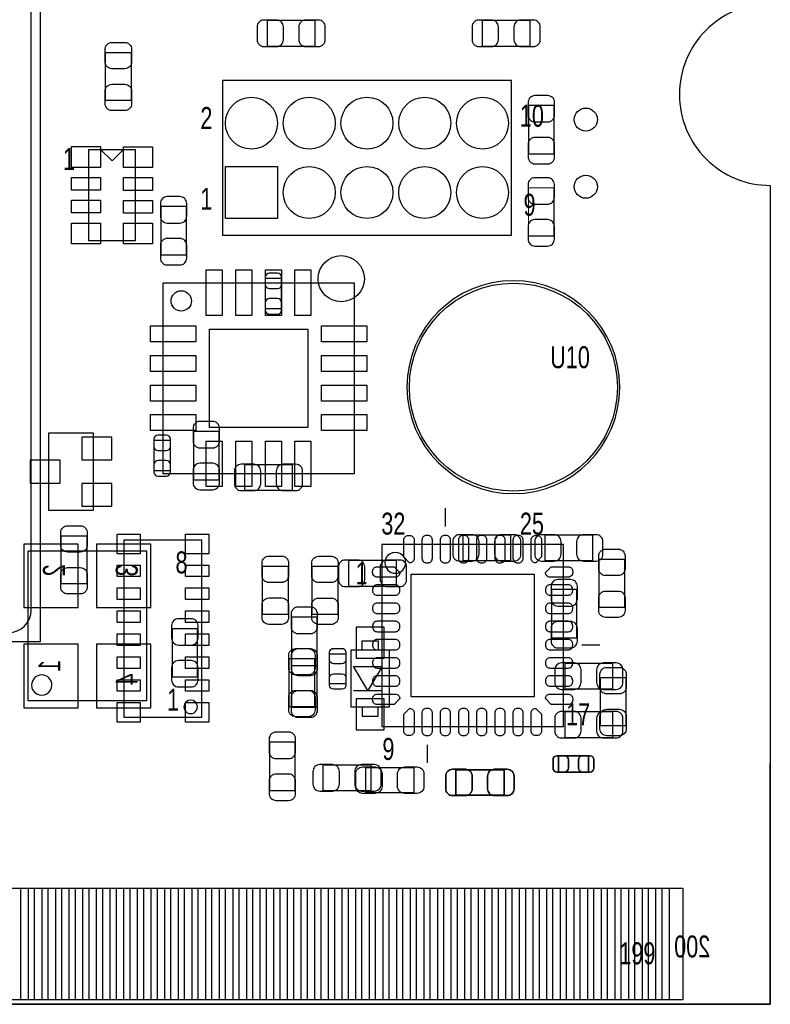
# Model space of a CAD drawing. Extents: x 0 to 67.6, y -0.1 to 51.7.
# Tile 8 of 13: x 51.1 to 67.6, y 0 to 21.6. Entities that reach past the tile are written whole.
import ezdxf
from ezdxf.enums import TextEntityAlignment as Align

# ---------------------------------------------------------------- set-up
doc = ezdxf.new("R2010")
doc.units = 0
for name, color, linetype in [('BG_DESIGN_OUTLINE', 30, 'CONTINUOUS'), ('PG_ASSEMBLY_BOTTOM', 43, 'CONTINUOUS'), ('PG_ASSEMBLY_TOP', 253, 'CONTINUOUS'), ('PIN_BOTTOM', 211, 'CONTINUOUS'), ('PIN_TOP', 173, 'CONTINUOUS')]:
    doc.layers.add(name, color=color, linetype=linetype)

msp = doc.modelspace()

# ---------------------------------------------------------------- linework, layer by layer
at = {"layer": 'BG_DESIGN_OUTLINE'}
msp.add_lwpolyline([(67.59956, 21.99894, 0.414214), (65.60058, 19.99996, 0.414214), (67.59956, 18.00098), (67.59956, 0), (16.74876, 0), (16.74876, 3.50012, 0.414214), (16.25092, 4.0005, 0.414214), (15.75054, 3.50012), (15.75054, 0), (0, 0), (0, 18.00098, 0.414214), (1.99898, 19.99996, 0.414214), (0, 21.99894), (0, 51.689), (67.59956, 51.689)], format="xyb", close=True, dxfattribs=at)
at = {"layer": 'PG_ASSEMBLY_BOTTOM'}
for points in [[(57.59323, 21.065236), (57.59323, 21.625052), (56.533034, 21.625052), (56.533034, 21.065236), (57.59323, 21.065236)], [(61.262006, 21.625052), (61.262006, 21.065236), (62.322202, 21.065236), (62.322202, 21.625052), (61.262006, 21.625052)], [(62.845188, 19.756374), (62.285372, 19.756374), (62.285372, 18.696178), (62.845188, 18.696178), (62.845188, 19.756374)], [(54.758844, 17.534382), (54.199028, 17.534382), (54.199028, 16.474186), (54.758844, 16.474186), (54.758844, 17.534382)], [(56.853074, 15.952216), (56.492902, 15.952216), (56.492902, 15.292324), (56.853074, 15.292324), (56.853074, 15.952216)], [(52.71262, 12.5603), (52.71262, 10.8585), (51.73218, 10.8585), (51.73218, 12.5603), (52.71262, 12.5603)], [(55.477918, 12.592812), (54.918102, 12.592812), (54.918102, 11.532616), (55.477918, 11.532616), (55.477918, 12.592812)], [(54.407816, 12.393168), (54.047644, 12.393168), (54.047644, 11.733276), (54.407816, 11.733276), (54.407816, 12.393168)], [(56.035702, 11.862308), (56.035702, 11.302492), (57.095898, 11.302492), (57.095898, 11.862308), (56.035702, 11.862308)], [(60.836302, 10.312908), (60.836302, 9.753092), (61.896498, 9.753092), (61.896498, 10.312908), (60.836302, 10.312908)], [(63.699898, 9.753092), (63.699898, 10.312908), (62.639702, 10.312908), (62.639702, 9.753092), (63.699898, 9.753092)], [(58.321702, 9.754108), (58.321702, 9.194292), (59.381898, 9.194292), (59.381898, 9.754108), (58.321702, 9.754108)], [(62.788292, 8.055102), (63.348108, 8.055102), (63.348108, 9.115298), (62.788292, 9.115298), (62.788292, 8.055102)], [(57.633108, 8.511286), (57.073292, 8.511286), (57.073292, 7.45109), (57.633108, 7.45109), (57.633108, 8.511286)], [(55.00624, 8.256016), (54.446424, 8.256016), (54.446424, 7.19582), (55.00624, 7.19582), (55.00624, 8.256016)], [(58.62574, 7.78764), (58.62574, 7.99084), (58.97626, 7.99084), (58.97626, 7.78764)], [(57.073292, 6.531102), (57.633108, 6.531102), (57.633108, 7.591298), (57.073292, 7.591298), (57.073292, 6.531102)], [(58.37555, 7.78764), (58.37555, 6.53796), (59.22645, 6.53796), (59.22645, 7.78764), (58.37555, 7.78764)], [(58.4327, 6.8961), (58.7502, 6.8961), (58.4327, 7.4295), (59.0677, 7.4295), (58.7502, 6.8961), (59.0677, 6.8961)], [(64.139064, 6.933692), (64.139064, 7.493508), (63.078868, 7.493508), (63.078868, 6.933692), (64.139064, 6.933692)], [(58.62574, 6.53796), (58.62574, 6.33476), (58.97626, 6.33476), (58.97626, 6.53796)], [(64.139064, 5.866892), (64.139064, 6.426708), (63.078868, 6.426708), (63.078868, 5.866892), (64.139064, 5.866892)], [(56.590692, 4.702302), (57.150508, 4.702302), (57.150508, 5.762498), (56.590692, 5.762498), (56.590692, 4.702302)], [(62.941454, 5.463286), (62.941454, 5.103114), (63.601346, 5.103114), (63.601346, 5.463286), (62.941454, 5.463286)], [(58.823352, 4.698492), (58.823352, 5.258308), (57.763156, 5.258308), (57.763156, 4.698492), (58.823352, 4.698492)], [(60.683902, 5.156708), (60.683902, 4.596892), (61.744098, 4.596892), (61.744098, 5.156708), (60.683902, 5.156708)]]:
    msp.add_lwpolyline(points, dxfattribs=at)
at = {"layer": 'PG_ASSEMBLY_BOTTOM', "const_width": 0.024892}
msp.add_lwpolyline([(62.282832, 16.889222), (62.842648, 16.889222), (62.842648, 17.949418), (62.282832, 17.949418), (62.282832, 16.889222)], dxfattribs=at)
at = {"layer": 'PG_ASSEMBLY_BOTTOM'}
msp.add_lwpolyline([(51.28006, 6.668008), (51.28006, 9.967976), (53.880004, 9.967976), (53.880004, 6.668008)], close=True, dxfattribs=at)
msp.add_lwpolyline([(51.803554, 7.01802, 0.999875), (51.356514, 7.01802, 1.000125), (51.803554, 7.01802)], format="xyb", dxfattribs=at)
at = {"layer": 'PG_ASSEMBLY_TOP'}
for points in [[(23.816564, 36.967414), (51.54676, 36.967414), (51.54676, 7.967218), (22.546564, 7.967218), (22.546564, 35.697414), (23.816564, 36.967414)], [(53.543708, 19.866102), (52.983892, 19.866102), (52.983892, 20.926298), (53.543708, 20.926298), (53.543708, 19.866102)], [(55.555896, 16.905986), (61.905896, 16.905986), (61.905896, 20.309586), (55.555896, 20.309586), (55.555896, 16.905986)], [(53.634132, 18.787364), (53.634132, 16.780764), (52.618132, 16.780764), (52.618132, 18.787364), (53.634132, 18.787364)], [(53.126132, 18.538444), (52.872132, 18.792444)], [(53.126132, 18.538444), (53.380132, 18.792444)], [(54.247796, 11.662156), (54.247796, 15.8623)], [(54.247796, 15.8623), (58.44794, 15.8623)], [(58.44794, 15.8623), (58.44794, 11.662156)], [(58.44794, 11.662156), (54.247796, 11.662156)], [(60.455302, 10.505948), (60.455302, 10.904728)], [(52.008024, 10.300462), (52.56784, 10.300462), (52.56784, 9.240266), (52.008024, 9.240266), (52.008024, 10.300462)], [(59.055762, 6.106668), (63.053722, 6.106668), (63.053722, 10.104628), (59.055762, 10.104628), (59.055762, 6.106668)], [(63.837058, 9.785096), (64.396874, 9.785096), (64.396874, 8.7249), (63.837058, 8.7249), (63.837058, 9.785096)], [(56.435498, 9.632696), (56.995314, 9.632696), (56.995314, 8.5725), (56.435498, 8.5725), (56.435498, 9.632696)], [(58.087514, 8.569706), (57.527698, 8.569706), (57.527698, 9.629902), (58.087514, 9.629902), (58.087514, 8.569706)], [(63.455042, 7.904988), (63.853822, 7.904988)], [(57.579514, 6.5405), (57.019698, 6.5405), (57.019698, 7.600696), (57.579514, 7.600696), (57.579514, 6.5405)], [(58.267092, 7.045452), (57.90692, 7.045452), (57.90692, 7.705344), (58.267092, 7.705344), (58.267092, 7.045452)], [(63.862458, 7.184898), (64.422274, 7.184898), (64.422274, 6.124702), (63.862458, 6.124702), (63.862458, 7.184898)], [(60.053982, 5.705348), (60.053982, 5.306568)], [(62.941454, 5.103114), (62.941454, 5.463286), (63.601346, 5.463286), (63.601346, 5.103114), (62.941454, 5.103114)], [(58.702702, 4.647692), (58.702702, 5.207508), (59.762898, 5.207508), (59.762898, 4.647692), (58.702702, 4.647692)], [(67.600068, 0), (67.600068, 5.290058)], [(60.683902, 4.596892), (60.683902, 5.156708), (61.744098, 5.156708), (61.744098, 4.596892), (60.683902, 4.596892)], [(15.599918, 0), (67.600068, 0)]]:
    msp.add_lwpolyline(points, dxfattribs=at)
for points in [[(23.246588, 8.16737), (50.846736, 8.16737, 0.414127), (51.346608, 8.667242), (51.346608, 36.26739, 0.414127), (50.846736, 36.767262), (24.016716, 36.767262), (22.746716, 35.497262), (22.746716, 8.667242, 0.414127), (23.246588, 8.16737)], [(64.290956, 13.56614, 1), (59.610244, 13.56614, 1), (64.290956, 13.56614)], [(59.584082, 9.705594, 1.000235), (59.125358, 9.705594, 0.999765), (59.584082, 9.705594)], [(55.003192, 6.538976, 0.999739), (54.704234, 6.53923, 1.000261), (55.003192, 6.538976)]]:
    msp.add_lwpolyline(points, format="xyb", dxfattribs=at)
msp.add_lwpolyline([(54.871366, 15.46225, -0.414271), (54.647846, 15.23873, -0.414144), (54.424326, 15.46225, -0.414156), (54.647846, 15.68577, -0.414144)], format="xyb", close=True, dxfattribs=at)
msp.add_lwpolyline([(55.094632, 6.308344), (53.392832, 6.308344), (53.392832, 10.209784), (55.094632, 10.209784)], close=True, dxfattribs=at)
at = {"layer": 'PIN_BOTTOM'}
for points in [[(56.463184, 21.055076), (56.743092, 21.055076, 0.414846), (56.893206, 21.20519), (56.893206, 21.485098, 0.414846), (56.743092, 21.635212), (56.463184, 21.635212, 0.414846), (56.31307, 21.485098), (56.31307, 21.20519, 0.414846)], [(57.66308, 21.635212), (57.383172, 21.635212, 0.414846), (57.233058, 21.485098), (57.233058, 21.20519, 0.414846), (57.383172, 21.055076), (57.66308, 21.055076, 0.414846), (57.813194, 21.20519), (57.813194, 21.485098, 0.414846)], [(61.192156, 21.055076), (61.472064, 21.055076, 0.414846), (61.622178, 21.20519), (61.622178, 21.485098, 0.414846), (61.472064, 21.635212), (61.192156, 21.635212, 0.414846), (61.042042, 21.485098), (61.042042, 21.20519, 0.414846)], [(62.392052, 21.635212), (62.112144, 21.635212, 0.414846), (61.96203, 21.485098), (61.96203, 21.20519, 0.414846), (62.112144, 21.055076), (62.392052, 21.055076, 0.414846), (62.542166, 21.20519), (62.542166, 21.485098, 0.414846)], [(62.275212, 19.826224), (62.275212, 19.546316, 0.414846), (62.425326, 19.396202), (62.705234, 19.396202, 0.414846), (62.855348, 19.546316), (62.855348, 19.826224, 0.414846), (62.705234, 19.976338), (62.425326, 19.976338, 0.414846)], [(62.855348, 18.626328), (62.855348, 18.906236, 0.414846), (62.705234, 19.05635), (62.425326, 19.05635, 0.414846), (62.275212, 18.906236), (62.275212, 18.626328, 0.414846), (62.425326, 18.476214), (62.705234, 18.476214, 0.414846)], [(62.272672, 18.019268), (62.272672, 17.73936, 0.414846), (62.422786, 17.589246), (62.702694, 17.589246, 0.414846), (62.852808, 17.73936), (62.852808, 18.019268, 0.414846), (62.702694, 18.169382), (62.422786, 18.169382, 0.414846)], [(54.188868, 17.604232), (54.188868, 17.324324, 0.414846), (54.338982, 17.17421), (54.61889, 17.17421, 0.414846), (54.769004, 17.324324), (54.769004, 17.604232, 0.414846), (54.61889, 17.754346), (54.338982, 17.754346, 0.414846)], [(62.852808, 16.819372), (62.852808, 17.09928, 0.414846), (62.702694, 17.249394), (62.422786, 17.249394, 0.414846), (62.272672, 17.09928), (62.272672, 16.819372, 0.414846), (62.422786, 16.669258), (62.702694, 16.669258, 0.414846)], [(54.769004, 16.404336), (54.769004, 16.684244, 0.414846), (54.61889, 16.834358), (54.338982, 16.834358, 0.414846), (54.188868, 16.684244), (54.188868, 16.404336, 0.414846), (54.338982, 16.254222), (54.61889, 16.254222, 0.414846)], [(56.492902, 15.982188), (56.492902, 15.822168, 0.413587), (56.583072, 15.732252), (56.762904, 15.732252, 0.413587), (56.853074, 15.822168), (56.853074, 15.982188, 0.413587), (56.762904, 16.072104), (56.583072, 16.072104, 0.413587)], [(56.853074, 15.262352), (56.853074, 15.422372, 0.413587), (56.762904, 15.512288), (56.583072, 15.512288, 0.413587), (56.492902, 15.422372), (56.492902, 15.262352, 0.413587), (56.583072, 15.172436), (56.762904, 15.172436, 0.413587)], [(54.907942, 12.662662), (54.907942, 12.382754, 0.414846), (55.058056, 12.23264), (55.337964, 12.23264, 0.414846), (55.488078, 12.382754), (55.488078, 12.662662, 0.414846), (55.337964, 12.812776), (55.058056, 12.812776, 0.414846)], [(54.047644, 12.42314), (54.047644, 12.26312, 0.413587), (54.137814, 12.173204), (54.317646, 12.173204, 0.413587), (54.407816, 12.26312), (54.407816, 12.42314, 0.413587), (54.317646, 12.513056), (54.137814, 12.513056, 0.413587)], [(54.407816, 11.703304), (54.407816, 11.863324, 0.413587), (54.317646, 11.95324), (54.137814, 11.95324, 0.413587), (54.047644, 11.863324), (54.047644, 11.703304, 0.413587), (54.137814, 11.613388), (54.317646, 11.613388, 0.413587)], [(55.488078, 11.462766), (55.488078, 11.742674, 0.414846), (55.337964, 11.892788), (55.058056, 11.892788, 0.414846), (54.907942, 11.742674), (54.907942, 11.462766, 0.414846), (55.058056, 11.312652), (55.337964, 11.312652, 0.414846)], [(55.965852, 11.292332), (56.24576, 11.292332, 0.414846), (56.395874, 11.442446), (56.395874, 11.722354, 0.414846), (56.24576, 11.872468), (55.965852, 11.872468, 0.414846), (55.815738, 11.722354), (55.815738, 11.442446, 0.414846)], [(57.165748, 11.872468), (56.88584, 11.872468, 0.414846), (56.735726, 11.722354), (56.735726, 11.442446, 0.414846), (56.88584, 11.292332), (57.165748, 11.292332, 0.414846), (57.315862, 11.442446), (57.315862, 11.722354, 0.414846)], [(60.766452, 9.742932), (61.04636, 9.742932, 0.414846), (61.196474, 9.893046), (61.196474, 10.172954, 0.414846), (61.04636, 10.323068), (60.766452, 10.323068, 0.414846), (60.616338, 10.172954), (60.616338, 9.893046, 0.414846)], [(61.966348, 10.323068), (61.68644, 10.323068, 0.414846), (61.536326, 10.172954), (61.536326, 9.893046, 0.414846), (61.68644, 9.742932), (61.966348, 9.742932, 0.414846), (62.116462, 9.893046), (62.116462, 10.172954, 0.414846)], [(62.569852, 9.742932), (62.84976, 9.742932, 0.414846), (62.999874, 9.893046), (62.999874, 10.172954, 0.414846), (62.84976, 10.323068), (62.569852, 10.323068, 0.414846), (62.419738, 10.172954), (62.419738, 9.893046, 0.414846)], [(63.769748, 10.323068), (63.48984, 10.323068, 0.414846), (63.339726, 10.172954), (63.339726, 9.893046, 0.414846), (63.48984, 9.742932), (63.769748, 9.742932, 0.414846), (63.919862, 9.893046), (63.919862, 10.172954, 0.414846)], [(58.251852, 9.184132), (58.53176, 9.184132, 0.414846), (58.681874, 9.334246), (58.681874, 9.614154, 0.414846), (58.53176, 9.764268), (58.251852, 9.764268, 0.414846), (58.101738, 9.614154), (58.101738, 9.334246, 0.414846)], [(59.451748, 9.764268), (59.17184, 9.764268, 0.414846), (59.021726, 9.614154), (59.021726, 9.334246, 0.414846), (59.17184, 9.184132), (59.451748, 9.184132, 0.414846), (59.601862, 9.334246), (59.601862, 9.614154, 0.414846)], [(62.778132, 9.185148), (62.778132, 8.90524, 0.414846), (62.928246, 8.755126), (63.208154, 8.755126, 0.414846), (63.358268, 8.90524), (63.358268, 9.185148, 0.414846), (63.208154, 9.335262), (62.928246, 9.335262, 0.414846)], [(57.063132, 8.581136), (57.063132, 8.301228, 0.414846), (57.213246, 8.151114), (57.493154, 8.151114, 0.414846), (57.643268, 8.301228), (57.643268, 8.581136, 0.414846), (57.493154, 8.73125), (57.213246, 8.73125, 0.414846)], [(54.436264, 8.325866), (54.436264, 8.045958, 0.414846), (54.586378, 7.895844), (54.866286, 7.895844, 0.414846), (55.0164, 8.045958), (55.0164, 8.325866, 0.414846), (54.866286, 8.47598), (54.586378, 8.47598, 0.414846)], [(63.358268, 7.985252), (63.358268, 8.26516, 0.414846), (63.208154, 8.415274), (62.928246, 8.415274, 0.414846), (62.778132, 8.26516), (62.778132, 7.985252, 0.414846), (62.928246, 7.835138), (63.208154, 7.835138, 0.414846)], [(57.063132, 7.661148), (57.063132, 7.38124, 0.414846), (57.213246, 7.231126), (57.493154, 7.231126, 0.414846), (57.643268, 7.38124), (57.643268, 7.661148, 0.414846), (57.493154, 7.811262), (57.213246, 7.811262, 0.414846)], [(57.643268, 7.38124), (57.643268, 7.661148, 0.414846), (57.493154, 7.811262), (57.213246, 7.811262, 0.414846), (57.063132, 7.661148), (57.063132, 7.38124, 0.414846), (57.213246, 7.231126), (57.493154, 7.231126, 0.414846)], [(55.0164, 7.12597), (55.0164, 7.405878, 0.414846), (54.866286, 7.555992), (54.586378, 7.555992, 0.414846), (54.436264, 7.405878), (54.436264, 7.12597, 0.414846), (54.586378, 6.975856), (54.866286, 6.975856, 0.414846)], [(63.009018, 6.923532), (63.288926, 6.923532, 0.414846), (63.43904, 7.073646), (63.43904, 7.353554, 0.414846), (63.288926, 7.503668), (63.009018, 7.503668, 0.414846), (62.858904, 7.353554), (62.858904, 7.073646, 0.414846)], [(64.208914, 7.503668), (63.929006, 7.503668, 0.414846), (63.778892, 7.353554), (63.778892, 7.073646, 0.414846), (63.929006, 6.923532), (64.208914, 6.923532, 0.414846), (64.359028, 7.073646), (64.359028, 7.353554, 0.414846)], [(57.643268, 6.461252), (57.643268, 6.74116, 0.414846), (57.493154, 6.891274), (57.213246, 6.891274, 0.414846), (57.063132, 6.74116), (57.063132, 6.461252, 0.414846), (57.213246, 6.311138), (57.493154, 6.311138, 0.414846)], [(63.009018, 5.856732), (63.288926, 5.856732, 0.414846), (63.43904, 6.006846), (63.43904, 6.286754, 0.414846), (63.288926, 6.436868), (63.009018, 6.436868, 0.414846), (62.858904, 6.286754), (62.858904, 6.006846, 0.414846)], [(64.208914, 6.436868), (63.929006, 6.436868, 0.414846), (63.778892, 6.286754), (63.778892, 6.006846, 0.414846), (63.929006, 5.856732), (64.208914, 5.856732, 0.414846), (64.359028, 6.006846), (64.359028, 6.286754, 0.414846)], [(56.580532, 5.832348), (56.580532, 5.55244, 0.414846), (56.730646, 5.402326), (57.010554, 5.402326, 0.414846), (57.160668, 5.55244), (57.160668, 5.832348, 0.414846), (57.010554, 5.982462), (56.730646, 5.982462, 0.414846)], [(62.911482, 5.103114), (63.071502, 5.103114, 0.413587), (63.161418, 5.193284), (63.161418, 5.373116, 0.413587), (63.071502, 5.463286), (62.911482, 5.463286, 0.413587), (62.821566, 5.373116), (62.821566, 5.193284, 0.413587)], [(63.631318, 5.463286), (63.471298, 5.463286, 0.413587), (63.381382, 5.373116), (63.381382, 5.193284, 0.413587), (63.471298, 5.103114), (63.631318, 5.103114, 0.413587), (63.721234, 5.193284), (63.721234, 5.373116, 0.413587)], [(57.693306, 4.688332), (57.973214, 4.688332, 0.414846), (58.123328, 4.838446), (58.123328, 5.118354, 0.414846), (57.973214, 5.268468), (57.693306, 5.268468, 0.414846), (57.543192, 5.118354), (57.543192, 4.838446, 0.414846)], [(58.893202, 5.268468), (58.613294, 5.268468, 0.414846), (58.46318, 5.118354), (58.46318, 4.838446, 0.414846), (58.613294, 4.688332), (58.893202, 4.688332, 0.414846), (59.043316, 4.838446), (59.043316, 5.118354, 0.414846)], [(57.160668, 4.632452), (57.160668, 4.91236, 0.414846), (57.010554, 5.062474), (56.730646, 5.062474, 0.414846), (56.580532, 4.91236), (56.580532, 4.632452, 0.414846), (56.730646, 4.482338), (57.010554, 4.482338, 0.414846)], [(60.614052, 4.586732), (60.89396, 4.586732, 0.414846), (61.044074, 4.736846), (61.044074, 5.016754, 0.414846), (60.89396, 5.166868), (60.614052, 5.166868, 0.414846), (60.463938, 5.016754), (60.463938, 4.736846, 0.414846)], [(61.813948, 5.166868), (61.53404, 5.166868, 0.414846), (61.383926, 5.016754), (61.383926, 4.736846, 0.414846), (61.53404, 4.586732), (61.813948, 4.586732, 0.414846), (61.964062, 4.736846), (61.964062, 5.016754, 0.414846)]]:
    msp.add_lwpolyline(points, format="xyb", close=True, dxfattribs=at)
for points in [[(56.762396, 18.417286), (56.762396, 17.274286), (55.619396, 17.274286), (55.619396, 18.417286)], [(53.122322, 12.467336), (52.46243, 12.467336), (52.46243, 11.967464), (53.122322, 11.967464)], [(51.98237, 11.959336), (51.322478, 11.959336), (51.322478, 11.459464), (51.98237, 11.459464)], [(53.122322, 11.451336), (52.46243, 11.451336), (52.46243, 10.951464), (53.122322, 10.951464)], [(51.183032, 8.719566), (52.376832, 8.719566), (52.376832, 10.116566), (51.183032, 10.116566)], [(52.783232, 8.719566), (53.977032, 8.719566), (53.977032, 10.116566), (52.783232, 10.116566)], [(59.1058, 8.2931), (58.4962, 8.2931), (58.4962, 7.6073), (59.1058, 7.6073)], [(51.183032, 6.519418), (52.376832, 6.519418), (52.376832, 7.916418), (51.183032, 7.916418)], [(52.783232, 6.519418), (53.977032, 6.519418), (53.977032, 7.916418), (52.783232, 7.916418)], [(59.106054, 6.7183), (58.496454, 6.7183), (58.496454, 6.0325), (59.106054, 6.0325)], [(50.821336, 0.100076), (50.821336, 2.549906), (51.278536, 2.549906), (51.278536, 0.100076)], [(51.421284, 0.100076), (51.421284, 2.549906), (51.878484, 2.549906), (51.878484, 0.100076)], [(52.021486, 0.100076), (52.021486, 2.549906), (52.478686, 2.549906), (52.478686, 0.100076)], [(52.621434, 0.100076), (52.621434, 2.549906), (53.078634, 2.549906), (53.078634, 0.100076)], [(53.221382, 0.100076), (53.221382, 2.549906), (53.678582, 2.549906), (53.678582, 0.100076)], [(53.82133, 0.100076), (53.82133, 2.549906), (54.27853, 2.549906), (54.27853, 0.100076)], [(54.421278, 0.100076), (54.421278, 2.549906), (54.878478, 2.549906), (54.878478, 0.100076)], [(55.02148, 0.100076), (55.02148, 2.549906), (55.47868, 2.549906), (55.47868, 0.100076)], [(55.621428, 0.100076), (55.621428, 2.549906), (56.078628, 2.549906), (56.078628, 0.100076)], [(56.221376, 0.100076), (56.221376, 2.549906), (56.678576, 2.549906), (56.678576, 0.100076)], [(56.821324, 0.100076), (56.821324, 2.549906), (57.278524, 2.549906), (57.278524, 0.100076)], [(57.421526, 0.100076), (57.421526, 2.549906), (57.878726, 2.549906), (57.878726, 0.100076)], [(58.021474, 0.100076), (58.021474, 2.549906), (58.478674, 2.549906), (58.478674, 0.100076)], [(58.621422, 0.100076), (58.621422, 2.549906), (59.078622, 2.549906), (59.078622, 0.100076)], [(59.22137, 0.100076), (59.22137, 2.549906), (59.67857, 2.549906), (59.67857, 0.100076)], [(59.821318, 0.100076), (59.821318, 2.549906), (60.278518, 2.549906), (60.278518, 0.100076)], [(60.42152, 0.100076), (60.42152, 2.549906), (60.87872, 2.549906), (60.87872, 0.100076)], [(61.021468, 0.100076), (61.021468, 2.549906), (61.478668, 2.549906), (61.478668, 0.100076)], [(61.621416, 0.100076), (61.621416, 2.549906), (62.078616, 2.549906), (62.078616, 0.100076)], [(62.221364, 0.100076), (62.221364, 2.549906), (62.678564, 2.549906), (62.678564, 0.100076)], [(62.821312, 0.100076), (62.821312, 2.549906), (63.278512, 2.549906), (63.278512, 0.100076)], [(63.421514, 0.100076), (63.421514, 2.549906), (63.878714, 2.549906), (63.878714, 0.100076)], [(64.021462, 0.100076), (64.021462, 2.549906), (64.478662, 2.549906), (64.478662, 0.100076)], [(64.62141, 0.100076), (64.62141, 2.549906), (65.07861, 2.549906), (65.07861, 0.100076)], [(65.221358, 0.100076), (65.221358, 2.549906), (65.678558, 2.549906), (65.678558, 0.100076)]]:
    msp.add_lwpolyline(points, close=True, dxfattribs=at)
for centre, radius in [((56.190896, 19.369786), 0.5715), ((57.460896, 19.369786), 0.5715), ((58.730896, 19.369786), 0.5715), ((60.000896, 19.369786), 0.5715), ((61.270896, 19.369786), 0.5715), ((57.460896, 17.845786), 0.5715), ((58.730896, 17.845786), 0.5715), ((60.000896, 17.845786), 0.5715), ((61.270896, 17.845786), 0.5715), ((58.166, 15.9512), 0.508), ((61.9506, 13.56614), 2.286)]:
    msp.add_circle(centre, radius, dxfattribs=at)
at = {"layer": 'PIN_TOP'}
for points in [[(53.553868, 20.996148), (53.553868, 20.71624, -0.414846), (53.403754, 20.566126), (53.123846, 20.566126, -0.414846), (52.973732, 20.71624), (52.973732, 20.996148, -0.414846), (53.123846, 21.146262), (53.403754, 21.146262, -0.414846)], [(52.973732, 19.796252), (52.973732, 20.07616, -0.414846), (53.123846, 20.226274), (53.403754, 20.226274, -0.414846), (53.553868, 20.07616), (53.553868, 19.796252, -0.414846), (53.403754, 19.646138), (53.123846, 19.646138, -0.414846)], [(52.578, 10.370312), (52.578, 10.090404, -0.414846), (52.427886, 9.94029), (52.147978, 9.94029, -0.414846), (51.997864, 10.090404), (51.997864, 10.370312, -0.414846), (52.147978, 10.520426), (52.427886, 10.520426, -0.414846)], [(59.668918, 10.305542, -0.414214), (59.768994, 10.205466), (59.768994, 9.80567, -0.414214), (59.668918, 9.705594), (59.540394, 9.834118), (59.540394, 10.205466, -0.414214), (59.64047, 10.305542)], [(60.068968, 10.305542), (60.04052, 10.305542, 0.414214), (59.940444, 10.205466), (59.940444, 9.80567, 0.414214), (60.04052, 9.705594), (60.068968, 9.705594, 0.414214), (60.169044, 9.80567), (60.169044, 10.205466, 0.414214)], [(60.469018, 10.305542), (60.44057, 10.305542, 0.414214), (60.340494, 10.205466), (60.340494, 9.80567, 0.414214), (60.44057, 9.705594), (60.469018, 9.705594, 0.414214), (60.569094, 9.80567), (60.569094, 10.205466, 0.414214)], [(60.869068, 10.305542), (60.84062, 10.305542, 0.414214), (60.740544, 10.205466), (60.740544, 9.80567, 0.414214), (60.84062, 9.705594), (60.869068, 9.705594, 0.414214), (60.969144, 9.80567), (60.969144, 10.205466, 0.414214)], [(61.268864, 10.305542), (61.240416, 10.305542, 0.414214), (61.14034, 10.205466), (61.14034, 9.80567, 0.414214), (61.240416, 9.705594), (61.268864, 9.705594, 0.414214), (61.36894, 9.80567), (61.36894, 10.205466, 0.414214)], [(61.668914, 10.305542), (61.640466, 10.305542, 0.414214), (61.54039, 10.205466), (61.54039, 9.80567, 0.414214), (61.640466, 9.705594), (61.668914, 9.705594, 0.414214), (61.76899, 9.80567), (61.76899, 10.205466, 0.414214)], [(62.068964, 10.305542), (62.040516, 10.305542, 0.414214), (61.94044, 10.205466), (61.94044, 9.80567, 0.414214), (62.040516, 9.705594), (62.068964, 9.705594, 0.414214), (62.16904, 9.80567), (62.16904, 10.205466, 0.414214)], [(62.469014, 10.305542, -0.414214), (62.56909, 10.205466), (62.56909, 9.834118), (62.440566, 9.705594, -0.414214), (62.34049, 9.80567), (62.34049, 10.205466, -0.414214), (62.440566, 10.305542)], [(64.407034, 9.854946), (64.407034, 9.575038, -0.414846), (64.25692, 9.424924), (63.977012, 9.424924, -0.414846), (63.826898, 9.575038), (63.826898, 9.854946, -0.414846), (63.977012, 10.00506), (64.25692, 10.00506, -0.414846)], [(57.005474, 9.702546), (57.005474, 9.422638, -0.414846), (56.85536, 9.272524), (56.575452, 9.272524, -0.414846), (56.425338, 9.422638), (56.425338, 9.702546, -0.414846), (56.575452, 9.85266), (56.85536, 9.85266, -0.414846)], [(58.097674, 9.699752), (58.097674, 9.419844, -0.414846), (57.94756, 9.26973), (57.667652, 9.26973, -0.414846), (57.517538, 9.419844), (57.517538, 9.699752, -0.414846), (57.667652, 9.849866), (57.94756, 9.849866, -0.414846)], [(51.997864, 9.170416), (51.997864, 9.450324, -0.414846), (52.147978, 9.600438), (52.427886, 9.600438, -0.414846), (52.578, 9.450324), (52.578, 9.170416, -0.414846), (52.427886, 9.020302), (52.147978, 9.020302, -0.414846)], [(58.854848, 9.51992, -0.414214), (58.954924, 9.619996), (59.326272, 9.619996), (59.454796, 9.491472, -0.414214), (59.35472, 9.391396), (58.954924, 9.391396, -0.414214), (58.854848, 9.491472)], [(63.254636, 9.491472, -0.414214), (63.15456, 9.391396), (62.754764, 9.391396, -0.414214), (62.654688, 9.491472), (62.783212, 9.619996), (63.15456, 9.619996, -0.414214), (63.254636, 9.51992)], [(59.454796, 9.091422), (59.454796, 9.11987, 0.414214), (59.35472, 9.219946), (58.954924, 9.219946, 0.414214), (58.854848, 9.11987), (58.854848, 9.091422, 0.414214), (58.954924, 8.991346), (59.35472, 8.991346, 0.414214)], [(62.654688, 9.11987), (62.654688, 9.091422, 0.414214), (62.754764, 8.991346), (63.15456, 8.991346, 0.414214), (63.254636, 9.091422), (63.254636, 9.11987, 0.414214), (63.15456, 9.219946), (62.754764, 9.219946, 0.414214)], [(56.425338, 8.50265), (56.425338, 8.782558, -0.414846), (56.575452, 8.932672), (56.85536, 8.932672, -0.414846), (57.005474, 8.782558), (57.005474, 8.50265, -0.414846), (56.85536, 8.352536), (56.575452, 8.352536, -0.414846)], [(57.517538, 8.499856), (57.517538, 8.779764, -0.414846), (57.667652, 8.929878), (57.94756, 8.929878, -0.414846), (58.097674, 8.779764), (58.097674, 8.499856, -0.414846), (57.94756, 8.349742), (57.667652, 8.349742, -0.414846)], [(63.826898, 8.65505), (63.826898, 8.934958, -0.414846), (63.977012, 9.085072), (64.25692, 9.085072, -0.414846), (64.407034, 8.934958), (64.407034, 8.65505, -0.414846), (64.25692, 8.504936), (63.977012, 8.504936, -0.414846)], [(59.454796, 8.691372), (59.454796, 8.71982, 0.414214), (59.35472, 8.819896), (58.954924, 8.819896, 0.414214), (58.854848, 8.71982), (58.854848, 8.691372, 0.414214), (58.954924, 8.591296), (59.35472, 8.591296, 0.414214)], [(62.654688, 8.71982), (62.654688, 8.691372, 0.414214), (62.754764, 8.591296), (63.15456, 8.591296, 0.414214), (63.254636, 8.691372), (63.254636, 8.71982, 0.414214), (63.15456, 8.819896), (62.754764, 8.819896, 0.414214)], [(59.454796, 8.291322), (59.454796, 8.31977, 0.414214), (59.35472, 8.419846), (58.954924, 8.419846, 0.414214), (58.854848, 8.31977), (58.854848, 8.291322, 0.414214), (58.954924, 8.191246), (59.35472, 8.191246, 0.414214)], [(62.654688, 8.31977), (62.654688, 8.291322, 0.414214), (62.754764, 8.191246), (63.15456, 8.191246, 0.414214), (63.254636, 8.291322), (63.254636, 8.31977, 0.414214), (63.15456, 8.419846), (62.754764, 8.419846, 0.414214)], [(59.454796, 7.891526), (59.454796, 7.919974, 0.414214), (59.35472, 8.02005), (58.954924, 8.02005, 0.414214), (58.854848, 7.919974), (58.854848, 7.891526, 0.414214), (58.954924, 7.79145), (59.35472, 7.79145, 0.414214)], [(62.654688, 7.919974), (62.654688, 7.891526, 0.414214), (62.754764, 7.79145), (63.15456, 7.79145, 0.414214), (63.254636, 7.891526), (63.254636, 7.919974, 0.414214), (63.15456, 8.02005), (62.754764, 8.02005, 0.414214)], [(57.589674, 7.670546), (57.589674, 7.390638, -0.414846), (57.43956, 7.240524), (57.159652, 7.240524, -0.414846), (57.009538, 7.390638), (57.009538, 7.670546, -0.414846), (57.159652, 7.82066), (57.43956, 7.82066, -0.414846)], [(58.267092, 7.735316), (58.267092, 7.575296, -0.413587), (58.176922, 7.48538), (57.99709, 7.48538, -0.413587), (57.90692, 7.575296), (57.90692, 7.735316, -0.413587), (57.99709, 7.825232), (58.176922, 7.825232, -0.413587)], [(59.454796, 7.491476), (59.454796, 7.519924, 0.414214), (59.35472, 7.62), (58.954924, 7.62, 0.414214), (58.854848, 7.519924), (58.854848, 7.491476, 0.414214), (58.954924, 7.3914), (59.35472, 7.3914, 0.414214)], [(62.654688, 7.519924), (62.654688, 7.491476, 0.414214), (62.754764, 7.3914), (63.15456, 7.3914, 0.414214), (63.254636, 7.491476), (63.254636, 7.519924, 0.414214), (63.15456, 7.62), (62.754764, 7.62, 0.414214)], [(64.432434, 7.254748), (64.432434, 6.97484, -0.414846), (64.28232, 6.824726), (64.002412, 6.824726, -0.414846), (63.852298, 6.97484), (63.852298, 7.254748, -0.414846), (64.002412, 7.404862), (64.28232, 7.404862, -0.414846)], [(57.90692, 7.01548), (57.90692, 7.1755, -0.413587), (57.99709, 7.265416), (58.176922, 7.265416, -0.413587), (58.267092, 7.1755), (58.267092, 7.01548, -0.413587), (58.176922, 6.925564), (57.99709, 6.925564, -0.413587)], [(59.454796, 7.091426), (59.454796, 7.119874, 0.414214), (59.35472, 7.21995), (58.954924, 7.21995, 0.414214), (58.854848, 7.119874), (58.854848, 7.091426, 0.414214), (58.954924, 6.99135), (59.35472, 6.99135, 0.414214)], [(62.654688, 7.119874), (62.654688, 7.091426, 0.414214), (62.754764, 6.99135), (63.15456, 6.99135, 0.414214), (63.254636, 7.091426), (63.254636, 7.119874, 0.414214), (63.15456, 7.21995), (62.754764, 7.21995, 0.414214)], [(57.009538, 6.47065), (57.009538, 6.750558, -0.414846), (57.159652, 6.900672), (57.43956, 6.900672, -0.414846), (57.589674, 6.750558), (57.589674, 6.47065, -0.414846), (57.43956, 6.320536), (57.159652, 6.320536, -0.414846)], [(58.854848, 6.719824, -0.414214), (58.954924, 6.8199), (59.35472, 6.8199, -0.414214), (59.454796, 6.719824), (59.326272, 6.5913), (58.954924, 6.5913, -0.414214), (58.854848, 6.691376)], [(63.254636, 6.691376, -0.414214), (63.15456, 6.5913), (62.783212, 6.5913), (62.654688, 6.719824, -0.414214), (62.754764, 6.8199), (63.15456, 6.8199, -0.414214), (63.254636, 6.719824)], [(59.64047, 5.905754, -0.414214), (59.540394, 6.00583), (59.540394, 6.377178), (59.668918, 6.505702, -0.414214), (59.768994, 6.405626), (59.768994, 6.00583, -0.414214), (59.668918, 5.905754)], [(60.068968, 6.505702), (60.04052, 6.505702, 0.414214), (59.940444, 6.405626), (59.940444, 6.00583, 0.414214), (60.04052, 5.905754), (60.068968, 5.905754, 0.414214), (60.169044, 6.00583), (60.169044, 6.405626, 0.414214)], [(60.469018, 6.505702), (60.44057, 6.505702, 0.414214), (60.340494, 6.405626), (60.340494, 6.00583, 0.414214), (60.44057, 5.905754), (60.469018, 5.905754, 0.414214), (60.569094, 6.00583), (60.569094, 6.405626, 0.414214)], [(60.869068, 6.505702), (60.84062, 6.505702, 0.414214), (60.740544, 6.405626), (60.740544, 6.00583, 0.414214), (60.84062, 5.905754), (60.869068, 5.905754, 0.414214), (60.969144, 6.00583), (60.969144, 6.405626, 0.414214)], [(61.268864, 6.505702), (61.240416, 6.505702, 0.414214), (61.14034, 6.405626), (61.14034, 6.00583, 0.414214), (61.240416, 5.905754), (61.268864, 5.905754, 0.414214), (61.36894, 6.00583), (61.36894, 6.405626, 0.414214)], [(61.668914, 6.505702), (61.640466, 6.505702, 0.414214), (61.54039, 6.405626), (61.54039, 6.00583, 0.414214), (61.640466, 5.905754), (61.668914, 5.905754, 0.414214), (61.76899, 6.00583), (61.76899, 6.405626, 0.414214)], [(62.068964, 6.505702), (62.040516, 6.505702, 0.414214), (61.94044, 6.405626), (61.94044, 6.00583, 0.414214), (62.040516, 5.905754), (62.068964, 5.905754, 0.414214), (62.16904, 6.00583), (62.16904, 6.405626, 0.414214)], [(62.440566, 5.905754, -0.414214), (62.34049, 6.00583), (62.34049, 6.405626, -0.414214), (62.440566, 6.505702), (62.56909, 6.377178), (62.56909, 6.00583, -0.414214), (62.469014, 5.905754)], [(63.852298, 6.054852), (63.852298, 6.33476, -0.414846), (64.002412, 6.484874), (64.28232, 6.484874, -0.414846), (64.432434, 6.33476), (64.432434, 6.054852, -0.414846), (64.28232, 5.904738), (64.002412, 5.904738, -0.414846)], [(62.911482, 5.463286), (63.071502, 5.463286, -0.413587), (63.161418, 5.373116), (63.161418, 5.193284, -0.413587), (63.071502, 5.103114), (62.911482, 5.103114, -0.413587), (62.821566, 5.193284), (62.821566, 5.373116, -0.413587)], [(63.631318, 5.103114), (63.471298, 5.103114, -0.413587), (63.381382, 5.193284), (63.381382, 5.373116, -0.413587), (63.471298, 5.463286), (63.631318, 5.463286, -0.413587), (63.721234, 5.373116), (63.721234, 5.193284, -0.413587)], [(58.632852, 5.217668), (58.91276, 5.217668, -0.414846), (59.062874, 5.067554), (59.062874, 4.787646, -0.414846), (58.91276, 4.637532), (58.632852, 4.637532, -0.414846), (58.482738, 4.787646), (58.482738, 5.067554, -0.414846)], [(59.832748, 4.637532), (59.55284, 4.637532, -0.414846), (59.402726, 4.787646), (59.402726, 5.067554, -0.414846), (59.55284, 5.217668), (59.832748, 5.217668, -0.414846), (59.982862, 5.067554), (59.982862, 4.787646, -0.414846)], [(60.614052, 5.166868), (60.89396, 5.166868, -0.414846), (61.044074, 5.016754), (61.044074, 4.736846, -0.414846), (60.89396, 4.586732), (60.614052, 4.586732, -0.414846), (60.463938, 4.736846), (60.463938, 5.016754, -0.414846)], [(61.813948, 4.586732), (61.53404, 4.586732, -0.414846), (61.383926, 4.736846), (61.383926, 5.016754, -0.414846), (61.53404, 5.166868), (61.813948, 5.166868, -0.414846), (61.964062, 5.016754), (61.964062, 4.736846, -0.414846)]]:
    msp.add_lwpolyline(points, format="xyb", close=True, dxfattribs=at)
for points in [[(52.237132, 18.855944), (52.872132, 18.855944), (52.872132, 18.398744), (52.237132, 18.398744)], [(53.380132, 18.850864), (54.015132, 18.850864), (54.015132, 18.393664), (53.380132, 18.393664)], [(56.762396, 18.417286), (56.762396, 17.274286), (55.619396, 17.274286), (55.619396, 18.417286)], [(52.237132, 18.175224), (52.872132, 18.175224), (52.872132, 17.895824), (52.237132, 17.895824)], [(53.380132, 18.172684), (54.015132, 18.172684), (54.015132, 17.893284), (53.380132, 17.893284)], [(52.237132, 17.674844), (52.872132, 17.674844), (52.872132, 17.395444), (52.237132, 17.395444)], [(53.380132, 17.672304), (54.015132, 17.672304), (54.015132, 17.392904), (53.380132, 17.392904)], [(52.237132, 17.174464), (52.872132, 17.174464), (52.872132, 16.717264), (52.237132, 16.717264)], [(53.380132, 17.174464), (54.015132, 17.174464), (54.015132, 16.717264), (53.380132, 16.717264)], [(55.197756, 15.14221), (55.197756, 16.142208), (55.547768, 16.142208), (55.547768, 15.14221)], [(55.847742, 15.14221), (55.847742, 16.142208), (56.197754, 16.142208), (56.197754, 15.14221)], [(56.497982, 15.14221), (56.497982, 16.142208), (56.847994, 16.142208), (56.847994, 15.14221)], [(57.147968, 15.14221), (57.147968, 16.142208), (57.49798, 16.142208), (57.49798, 15.14221)], [(53.967634, 14.562328), (53.967634, 14.91234), (54.967632, 14.91234), (54.967632, 14.562328)], [(55.26786, 12.68222), (55.26786, 14.842236), (57.427876, 14.842236), (57.427876, 12.68222)], [(57.72785, 14.562328), (57.72785, 14.91234), (58.727848, 14.91234), (58.727848, 14.562328)], [(53.967634, 13.912342), (53.967634, 14.262354), (54.967632, 14.262354), (54.967632, 13.912342)], [(57.72785, 13.912342), (57.72785, 14.262354), (58.727848, 14.262354), (58.727848, 13.912342)], [(53.967634, 13.262102), (53.967634, 13.612114), (54.967632, 13.612114), (54.967632, 13.262102)], [(57.72785, 13.262102), (57.72785, 13.612114), (58.727848, 13.612114), (58.727848, 13.262102)], [(53.967634, 12.612116), (53.967634, 12.962128), (54.967632, 12.962128), (54.967632, 12.612116)], [(57.72785, 12.612116), (57.72785, 12.962128), (58.727848, 12.962128), (58.727848, 12.612116)], [(55.197756, 11.381994), (55.197756, 12.381992), (55.547768, 12.381992), (55.547768, 11.381994)], [(55.847742, 11.381994), (55.847742, 12.381992), (56.197754, 12.381992), (56.197754, 11.381994)], [(56.497982, 11.381994), (56.497982, 12.381992), (56.847994, 12.381992), (56.847994, 11.381994)], [(57.147968, 11.381994), (57.147968, 12.381992), (57.49798, 12.381992), (57.49798, 11.381994)], [(53.743352, 9.904984), (53.235352, 9.904984), (53.235352, 10.336784), (53.743352, 10.336784)], [(54.744112, 10.336784), (55.252112, 10.336784), (55.252112, 9.904984), (54.744112, 9.904984)], [(53.743352, 9.402064), (53.235352, 9.402064), (53.235352, 9.656064), (53.743352, 9.656064)], [(55.252112, 9.402064), (54.744112, 9.402064), (54.744112, 9.656064), (55.252112, 9.656064)], [(59.704732, 6.755638), (59.704732, 9.455658), (62.404752, 9.455658), (62.404752, 6.755638)], [(53.743352, 8.899144), (53.235352, 8.899144), (53.235352, 9.153144), (53.743352, 9.153144)], [(55.252112, 8.899144), (54.744112, 8.899144), (54.744112, 9.153144), (55.252112, 9.153144)], [(53.743352, 8.393684), (53.235352, 8.393684), (53.235352, 8.647684), (53.743352, 8.647684)], [(55.252112, 8.393684), (54.744112, 8.393684), (54.744112, 8.647684), (55.252112, 8.647684)], [(53.743352, 7.890764), (53.235352, 7.890764), (53.235352, 8.144764), (53.743352, 8.144764)], [(55.252112, 7.890764), (54.744112, 7.890764), (54.744112, 8.144764), (55.252112, 8.144764)], [(53.743352, 7.385304), (53.235352, 7.385304), (53.235352, 7.639304), (53.743352, 7.639304)], [(55.252112, 7.385304), (54.744112, 7.385304), (54.744112, 7.639304), (55.252112, 7.639304)], [(53.743352, 6.882384), (53.235352, 6.882384), (53.235352, 7.136384), (53.743352, 7.136384)], [(55.252112, 6.882384), (54.744112, 6.882384), (54.744112, 7.136384), (55.252112, 7.136384)], [(53.743352, 6.199124), (53.235352, 6.199124), (53.235352, 6.630924), (53.743352, 6.630924)], [(54.744112, 6.630924), (55.252112, 6.630924), (55.252112, 6.199124), (54.744112, 6.199124)], [(51.12131, 0.100076), (51.12131, 2.549906), (51.57851, 2.549906), (51.57851, 0.100076)], [(51.721512, 0.100076), (51.721512, 2.549906), (52.178712, 2.549906), (52.178712, 0.100076)], [(52.32146, 0.100076), (52.32146, 2.549906), (52.77866, 2.549906), (52.77866, 0.100076)], [(52.921408, 0.100076), (52.921408, 2.549906), (53.378608, 2.549906), (53.378608, 0.100076)], [(53.521356, 0.100076), (53.521356, 2.549906), (53.978556, 2.549906), (53.978556, 0.100076)], [(54.121304, 0.100076), (54.121304, 2.549906), (54.578504, 2.549906), (54.578504, 0.100076)], [(54.721506, 0.100076), (54.721506, 2.549906), (55.178706, 2.549906), (55.178706, 0.100076)], [(55.321454, 0.100076), (55.321454, 2.549906), (55.778654, 2.549906), (55.778654, 0.100076)], [(55.921402, 0.100076), (55.921402, 2.549906), (56.378602, 2.549906), (56.378602, 0.100076)], [(56.52135, 0.100076), (56.52135, 2.549906), (56.97855, 2.549906), (56.97855, 0.100076)], [(57.121298, 0.100076), (57.121298, 2.549906), (57.578498, 2.549906), (57.578498, 0.100076)], [(57.7215, 0.100076), (57.7215, 2.549906), (58.1787, 2.549906), (58.1787, 0.100076)], [(58.321448, 0.100076), (58.321448, 2.549906), (58.778648, 2.549906), (58.778648, 0.100076)], [(58.921396, 0.100076), (58.921396, 2.549906), (59.378596, 2.549906), (59.378596, 0.100076)], [(59.521344, 0.100076), (59.521344, 2.549906), (59.978544, 2.549906), (59.978544, 0.100076)], [(60.121292, 0.100076), (60.121292, 2.549906), (60.578492, 2.549906), (60.578492, 0.100076)], [(60.721494, 0.100076), (60.721494, 2.549906), (61.178694, 2.549906), (61.178694, 0.100076)], [(61.321442, 0.100076), (61.321442, 2.549906), (61.778642, 2.549906), (61.778642, 0.100076)], [(61.92139, 0.100076), (61.92139, 2.549906), (62.37859, 2.549906), (62.37859, 0.100076)], [(62.521338, 0.100076), (62.521338, 2.549906), (62.978538, 2.549906), (62.978538, 0.100076)], [(63.121286, 0.100076), (63.121286, 2.549906), (63.578486, 2.549906), (63.578486, 0.100076)], [(63.721488, 0.100076), (63.721488, 2.549906), (64.178688, 2.549906), (64.178688, 0.100076)], [(64.321436, 0.100076), (64.321436, 2.549906), (64.778636, 2.549906), (64.778636, 0.100076)], [(64.921384, 0.100076), (64.921384, 2.549906), (65.378584, 2.549906), (65.378584, 0.100076)]]:
    msp.add_lwpolyline(points, close=True, dxfattribs=at)
for centre, radius in [((56.190896, 19.369786), 0.5715), ((57.460896, 19.369786), 0.5715), ((58.730896, 19.369786), 0.5715), ((60.000896, 19.369786), 0.5715), ((61.270896, 19.369786), 0.5715), ((63.543434, 19.448272), 0.254), ((57.460896, 17.845786), 0.5715), ((58.730896, 17.845786), 0.5715), ((60.000896, 17.845786), 0.5715), ((61.270896, 17.845786), 0.5715), ((63.543434, 17.972786), 0.254), ((61.9506, 13.56614), 2.286)]:
    msp.add_circle(centre, radius, dxfattribs=at)

# ---------------------------------------------------------------- texts
at = {"layer": 'PG_ASSEMBLY_BOTTOM', "text_generation_flag": 2, "width": 0.736842}
for s, p in [('2', (52.089558, 9.67359)), ('3', (53.689758, 9.67359)), ('1', (51.989736, 7.573518)), ('4', (53.689758, 7.273544))]:
    msp.add_text(s, height=0.4826, rotation=90, dxfattribs=at).set_placement(p)
msp.add_text('200', height=0.4826, dxfattribs=at).set_placement((66.28003, 1.02997))
at = {"layer": 'PG_ASSEMBLY_TOP', "width": 0.736842}
for s, p in [('2', (55.200296, 19.242786)), ('10', (62.357, 19.2913)), ('1', (55.200296, 17.464786)), ('9', (62.3062, 17.3355)), ('U10', (63.195962, 13.98397))]:
    msp.add_text(s, height=0.4826, dxfattribs=at).set_placement(p, align=Align.CENTER)
for s, p in [('1', (52.045362, 18.34007)), ('32', (59.045602, 10.325608)), ('25', (62.093602, 10.325608)), ('8', (54.520592, 9.473184)), ('1', (58.479182, 9.233408)), ('1', (54.335934, 6.45287)), ('17', (63.109602, 6.134608)), ('9', (59.071002, 5.372608)), ('199', (64.280034, 0.88011))]:
    msp.add_text(s, height=0.4826, dxfattribs=at).set_placement(p)

doc.saveas('drawing.dxf')
